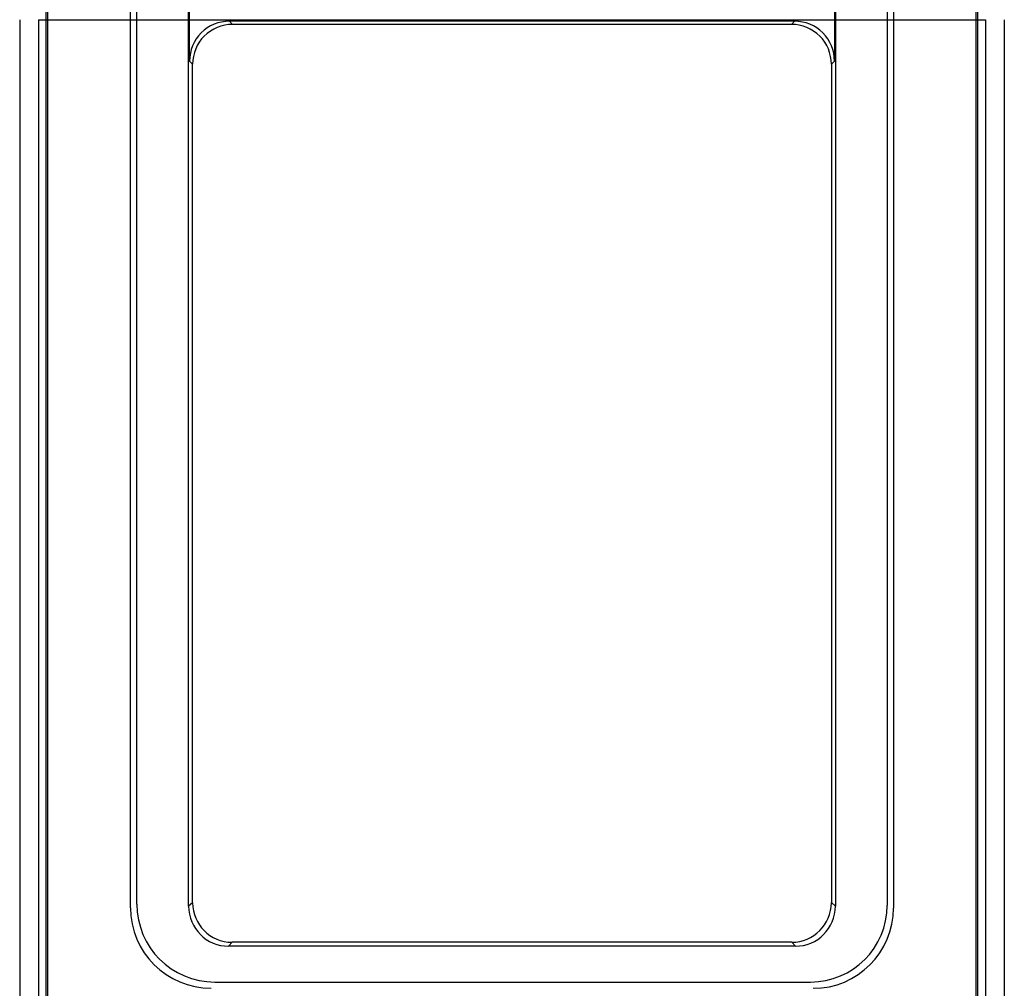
# Model space of a CAD drawing. Header units: millimetres. Extents: x 181 to 429, y 60 to 776.
# Tile 2 of 8: x 182 to 428, y 332 to 575. Entities that reach past the tile are written whole.
import ezdxf

# ---------------------------------------------------------------- set-up
doc = ezdxf.new("R2010")
doc.units = ezdxf.units.MM
doc.header["$LTSCALE"] = 54.827165
doc.layers.get('0').update_dxf_attribs({"linetype": 'CONTINUOUS'})

msp = doc.modelspace()

# ---------------------------------------------------------------- linework, layer by layer
at = {"color": 7, "linetype": 'Continuous'}
for p, q in [((188.35, 127.5), (188.35, 744.95)), ((421.81, 127.5), (421.81, 744.95)), ((188.81, 132.94), (188.81, 739.51)), ((421.35, 132.94), (421.35, 739.51)), ((209.5, 352.34), (209.5, 715.38)), ((211.07, 353.23), (211.07, 714.03)), ((224.06, 352.72), (224.06, 714.73)), ((224.29, 564.55), (224.29, 714.92)), ((385.87, 714.91), (385.87, 564.55)), ((386.1, 714.73), (386.1, 352.72)), ((399.08, 713.69), (399.08, 352.94)), ((400.66, 715.06), (400.66, 352.26)), ((181.73, 574.93), (181.73, 297.52)), ((186.41, 574.92), (186.41, 297.53)), ((186.41, 574.92), (423.75, 574.92)), ((423.75, 574.93), (423.75, 297.52)), ((428.43, 574.92), (428.43, 297.53)), ((234.27, 574.54), (235.04, 573.75)), ((375.89, 574.54), (234.27, 574.54)), ((375.12, 573.75), (235.04, 573.75)), ((375.12, 573.75), (375.89, 574.54)), ((225.05, 563.76), (224.29, 564.55)), ((225.05, 353.58), (225.05, 563.76)), ((385.87, 564.55), (385.1, 563.76)), ((385.1, 563.76), (385.1, 353.62)), ((225.05, 353.58), (224.06, 352.72)), ((385.1, 353.62), (386.1, 352.72)), ((234.93, 343.7), (234.07, 342.7)), ((375.18, 343.7), (234.93, 343.7)), ((375.18, 343.7), (376.09, 342.7)), ((376.09, 342.7), (234.07, 342.7)), ((230.59, 333.72), (379.87, 333.72))]:
    msp.add_line(p, q, dxfattribs=at)
for centre, radius, start, end in [((234.27, 564.55), 9.98, 89.9755, 180.0291), ((235.04, 563.77), 9.98, 89.9755, 180.0291), ((375.12, 563.77), 9.98, 359.9709, 90.0245), ((375.89, 564.55), 9.98, 359.9709, 90.0245), ((230.59, 353.23), 19.51, 180, 270), ((234.93, 353.58), 9.88, 180.004, 269.996), ((375.18, 353.62), 9.92, 270.004, 359.996), ((379.87, 352.94), 19.22, 270, 360), ((229.69, 352.34), 20.19, 180, 270), ((234.07, 352.72), 10.01, 180.004, 269.996), ((376.09, 352.72), 10.01, 270.004, 359.996), ((380.54, 352.26), 20.12, 270, 360)]:
    msp.add_arc(centre, radius, start, end, dxfattribs=at)

doc.saveas('drawing.dxf')
